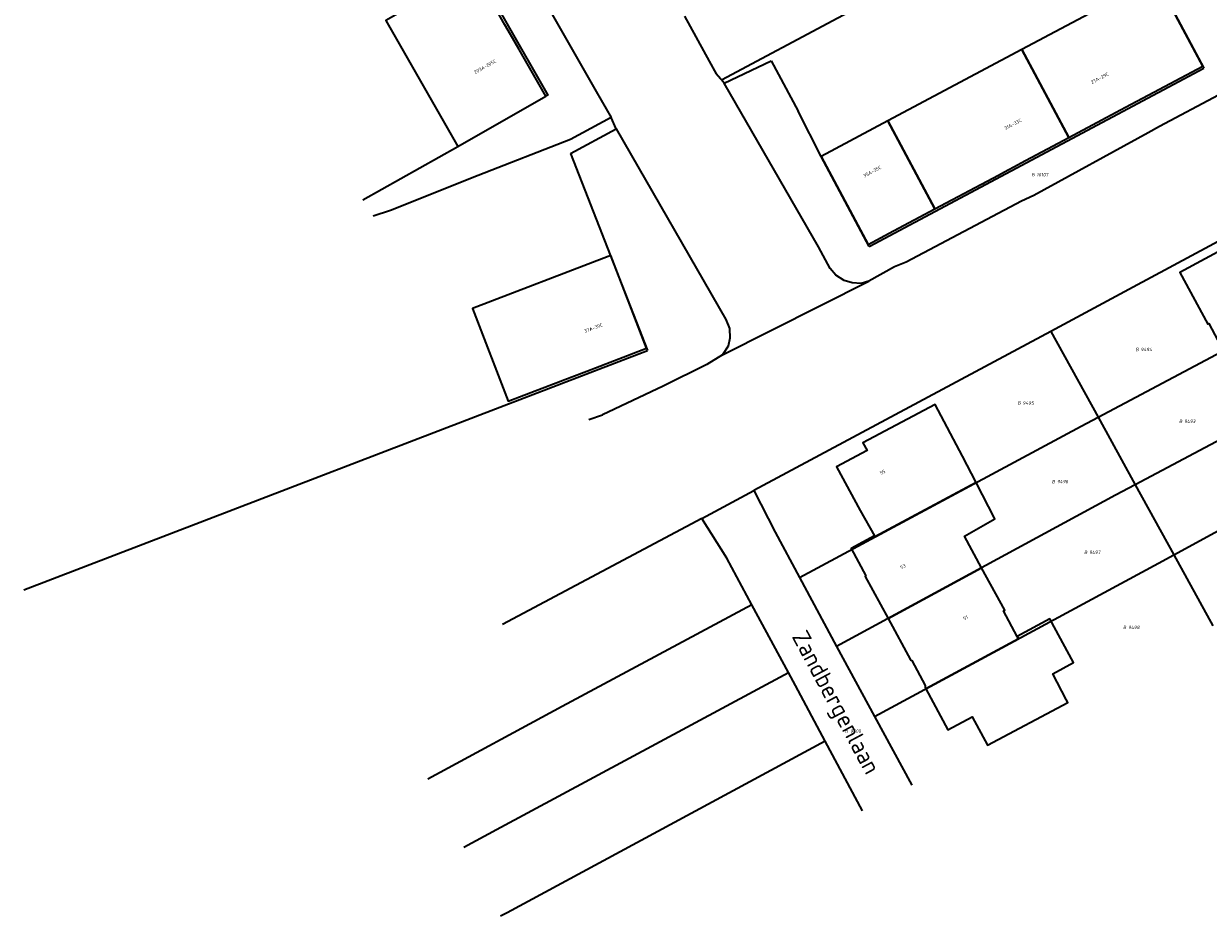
# Model space of a CAD drawing. Header units: metres. Extents: x 154989 to 155512, y 461341 to 461832.
# Tile 7 of 46: x 155174 to 155299, y 461341 to 461435. Entities that reach past the tile are written whole.
import ezdxf
from ezdxf.enums import TextEntityAlignment as Align
from ezdxf.lldxf.tags import DXFTag

# ---------------------------------------------------------------- set-up
doc = ezdxf.new("R2010")
doc.units = ezdxf.units.M
doc.layers.add('B-WE-KG-GRENS_PERCEEL-S', color=150, linetype='Continuous', lineweight=25, true_color=0x007fff, plot=False)
for name, color, linetype, lineweight in [('B-WE-OG-BEBOUWING-G', 7, 'Continuous', 35), ('B-WE-OG-BEBOUWING_HUISNUMMER-T18', 10, 'Continuous', 18), ('X-XX-AL-T18', 10, 'Continuous', 18)]:
    doc.layers.add(name, color=color, linetype=linetype, lineweight=lineweight)
doc.layers.add('N-WE-KG-GRENS_KADASTRAAL-G', color=150, linetype='KG-KADASTRAAL-SO', lineweight=35, true_color=0x007fff)
doc.styles.add('NLCS-ISO', font='NLCS-ISO.ttf')
doc.styles.add('NLCS-ISO-M1000-T18', font='NLCS-ISO.ttf', dxfattribs={"height": 1.8})
doc.styles.add('NLCS-ISO-M200-T18', font='NLCS-ISO.ttf', dxfattribs={"height": 0.36})
tags = doc.linetypes.add('KG-KADASTRAAL-SO', pattern='A,5.5,-2,["K",Standard,S=1.8,R=0,X=0,Y=-0.9],-2,5.5,-2,[5,NLCS.SHX,S=0.75,R=0,X=0,Y=0],-2', length=19).pattern_tags.tags
tags[6] = DXFTag(74, 10)

# ---------------------------------------------------------------- blocks, each defined once
blk = doc.blocks.new('SKG-PERCEELNUMMER-SO')
at = {"style": 'NLCS-ISO', "oblique": 10, "flags": 1}
for tag, p in [('GEMEENTECODE', (0, 2.55)), ('PERCEELGROOTTE', (0, -2.45))]:
    blk.add_attdef(tag, text='', height=1.8, dxfattribs=at).set_placement(p, align=Align.MIDDLE_CENTER)
at = {"style": 'NLCS-ISO', "oblique": 10}
blk.add_attdef('SECTIE', text='', height=1.8, dxfattribs=at).set_placement((-0.5, 0), align=Align.MIDDLE_RIGHT)
blk.add_attdef('PERCEELNUMMER', text='', height=1.8, dxfattribs=at).set_placement((0.5, 0), align=Align.MIDDLE_LEFT)

msp = doc.modelspace()

# ---------------------------------------------------------------- linework, layer by layer
at = {"layer": 'B-WE-OG-BEBOUWING-G', "flags": 128}
for points in [[(155221.879, 461440.713), (155212.608, 461435.414), (155220.208, 461422.117), (155229.479, 461427.416), (155227.65, 461430.615), (155226.656, 461432.354), (155225.756, 461433.929), (155225.166, 461434.962), (155223.924, 461437.135)], [(155279.655, 461432.339), (155284.595, 461423.064), (155290.587, 461426.255), (155292.953, 461427.515), (155298.717, 461430.585), (155293.777, 461439.86)], [(155265.533, 461424.817), (155270.473, 461415.542), (155277.179, 461419.114), (155277.837, 461419.464), (155279.259, 461420.222), (155279.505, 461420.353), (155284.595, 461423.064), (155279.655, 461432.339)], [(155270.473, 461415.542), (155265.533, 461424.817), (155258.503, 461421.073), (155263.443, 461411.798), (155266.115, 461413.221)], [(155304.261, 461402.33), (155304.232, 461402.384), (155311.424, 461406.207), (155309.849, 461409.126), (155309.868, 461409.298), (155307.422, 461413.827), (155304.269, 461412.124), (155303.842, 461412.914), (155296.298, 461408.838), (155299.239, 461403.394), (155299.356, 461403.457), (155300.89, 461400.54)], [(155240.093, 461400.856), (155236.334, 461410.643), (155236.047, 461410.533), (155221.756, 461405.044), (155225.516, 461395.257), (155232.229, 461397.835), (155233.799, 461398.438)], [(155264.104, 461381.088), (155264.17, 461380.972), (155274.834, 461386.698), (155273.394, 461389.472), (155270.498, 461394.924), (155262.897, 461390.886), (155263.336, 461390.059), (155260.128, 461388.355), (155262.6, 461383.74)], [(155275.409, 461377.708), (155273.595, 461381.04), (155276.817, 461382.876), (155274.834, 461386.698), (155264.17, 461380.972), (155264.104, 461381.088), (155261.644, 461379.749), (155263.221, 461376.85), (155263.133, 461376.802), (155265.551, 461372.36)], [(155265.551, 461372.36), (155267.921, 461368.006), (155268.065, 461367.922), (155269.467, 461365.3), (155269.445, 461365.127), (155269.533, 461364.962), (155279.28, 461370.231), (155279.149, 461370.478), (155277.721, 461373.181), (155277.84, 461373.244), (155275.409, 461377.708)], [(155284.312, 461363.832), (155282.901, 461366.545), (155285.078, 461367.709), (155282.608, 461372.328), (155279.149, 461370.478), (155279.28, 461370.231), (155269.533, 461364.962), (155271.848, 461360.632), (155274.425, 461362.011), (155276.029, 461359.012), (155284.489, 461363.492)]]:
    msp.add_lwpolyline(points, close=True, dxfattribs=at)
at = {"layer": 'N-WE-KG-GRENS_KADASTRAAL-G', "ltscale": 0.2, "flags": 128}
for points in [[(155203.155, 461483.21), (155199.169, 461480.951), (155229.696, 461427.54), (155229.479, 461427.416)], [(155288.435, 461449.888), (155298.835, 461430.364)], [(155247.988, 461429.14), (155272.521, 461442.266)], [(155230, 461436.287), (155234.786, 461427.919), (155236.349, 461425.187)], [(155244.093, 461435.849), (155246.694, 461431.125), (155247.432, 461429.785)], [(155300.699, 461436.323), (155302.524, 461432.621), (155302.81, 461430.982), (155302.667, 461429.593), (155301.672, 461428.347), (155300.366, 461427.52), (155294.154, 461424.223)], [(155248.274, 461428.808), (155253.213, 461431.146)], [(155253.213, 461431.146), (155256.077, 461425.831)], [(155247.902, 461429.239), (155247.432, 461429.785)], [(155263.561, 461411.577), (155298.835, 461430.364)], [(155247.988, 461429.14), (155247.902, 461429.239)], [(155248.274, 461428.808), (155247.988, 461429.14)], [(155263.53, 461407.927), (155262.701, 461407.687), (155261.765, 461407.761), (155260.92, 461408.005), (155260.047, 461408.541), (155259.439, 461409.253), (155258.213, 461411.54), (155248.274, 461428.808)], [(155220.208, 461422.117), (155229.479, 461427.416)], [(155263.561, 461411.577), (155258.503, 461421.073), (155256.077, 461425.831)], [(155236.349, 461425.187), (155232.083, 461422.853), (155222.326, 461419.051), (155213.113, 461415.358), (155211.279, 461414.759)], [(155236.878, 461423.966), (155236.349, 461425.187)], [(155232.09, 461421.391), (155236.878, 461423.966)], [(155236.878, 461423.966), (155248.453, 461403.869), (155248.845, 461402.945), (155248.855, 461401.924), (155248.686, 461401.089), (155248.103, 461400.148)], [(155292.952, 461423.56), (155280.9, 461416.961)], [(155294.154, 461424.223), (155292.952, 461423.56)], [(155210.2, 461416.51), (155220.208, 461422.117)], [(155232.09, 461421.391), (155240.183, 461400.623)], [(155280.9, 461416.961), (155279.598, 461416.353)], [(155279.598, 461416.353), (155267.451, 461409.925)], [(155307.474, 461415.924), (155291.396, 461407.277), (155282.718, 461402.628)], [(155267.451, 461409.925), (155266.217, 461409.436)], [(155287.685, 461393.588), (155319.37, 461410.431)], [(155266.217, 461409.436), (155263.53, 461407.927)], [(155248.103, 461400.148), (155263.53, 461407.927)], [(155323.293, 461403.28), (155291.598, 461386.466)], [(155282.718, 461402.628), (155251.401, 461385.849)], [(155282.718, 461402.628), (155287.685, 461393.588)], [(155174.44, 461375.371), (155240.183, 461400.623)], [(155248.103, 461400.148), (155246.455, 461399.152), (155241.859, 461396.847), (155235.46, 461393.835)], [(155295.652, 461379.087), (155327.077, 461396.174)], [(155234.008, 461393.328), (155235.46, 461393.835)], [(155256.2, 461376.693), (155285.883, 461392.63), (155287.685, 461393.588)], [(155287.685, 461393.588), (155291.598, 461386.466)], [(155245.933, 461382.908), (155251.401, 461385.849)], [(155251.401, 461385.849), (155253.632, 461381.479), (155256.2, 461376.693)], [(155291.598, 461386.466), (155289.514, 461385.36), (155260.129, 461369.419)], [(155291.598, 461386.466), (155295.652, 461379.087)], [(155245.933, 461382.908), (155224.901, 461371.735)], [(155251.202, 461373.822), (155248.566, 461378.715), (155245.933, 461382.908)], [(155264.118, 461362.034), (155294.038, 461378.209), (155295.652, 461379.087)], [(155295.652, 461379.087), (155299.768, 461371.597)], [(155256.2, 461376.693), (155260.129, 461369.419)], [(155251.202, 461373.822), (155231.195, 461363.084), (155217.025, 461355.439)], [(155255.055, 461366.668), (155251.202, 461373.822)], [(155260.129, 461369.419), (155264.118, 461362.034)], [(155220.827, 461348.27), (155224.282, 461350.107), (155255.055, 461366.668)], [(155258.926, 461359.437), (155255.788, 461365.308), (155255.055, 461366.668)], [(155264.118, 461362.034), (155268.037, 461354.779)], [(155258.926, 461359.437), (155225.411, 461341.351), (155224.7, 461340.971)], [(155262.844, 461352.106), (155258.926, 461359.437)]]:
    msp.add_lwpolyline(points, dxfattribs=at)

# ---------------------------------------------------------------- block references
at = {"layer": 'B-WE-KG-GRENS_PERCEEL-S', "xscale": 0.2, "yscale": 0.2, "zscale": 0.2}
for p, values in [((155281.101, 461419.138), {'PERCEELNUMMER': '10107', 'SECTIE': 'B'}), ((155292.08, 461400.724), {'PERCEELNUMMER': '9494', 'SECTIE': 'B'}), ((155279.63, 461395.078), {'PERCEELNUMMER': '9495', 'SECTIE': 'B'}), ((155296.664, 461393.155), {'PERCEELNUMMER': '9493', 'SECTIE': 'B'}), ((155283.26, 461386.796), {'PERCEELNUMMER': '9496', 'SECTIE': 'B'}), ((155286.653, 461379.348), {'PERCEELNUMMER': '9497', 'SECTIE': 'B'}), ((155290.76, 461371.423), {'PERCEELNUMMER': '9498', 'SECTIE': 'B'}), ((155261.452, 461360.493), {'PERCEELNUMMER': '9500', 'SECTIE': 'B'})]:
    msp.add_blockref('SKG-PERCEELNUMMER-SO', p, dxfattribs=at).add_auto_attribs(values)

# ---------------------------------------------------------------- texts
at = {"layer": 'B-WE-OG-BEBOUWING_HUISNUMMER-T18', "style": 'NLCS-ISO-M200-T18'}
for s, rotation, p in [('203A-205C', 29.7, (155223.081, 461430.548)), ('27A-29C', 28, (155287.856, 461429.332)), ('31A-33C', 28, (155278.708, 461424.461)), ('35A-35C', 28, (155263.883, 461419.481)), ('37A-39C', 21, (155234.494, 461402.99)), ('55', 28.2, (155264.971, 461387.786)), ('53', 28.6, (155267.119, 461377.847)), ('51', 28.6, (155273.717, 461372.451))]:
    msp.add_text(s, height=0.36, rotation=rotation, dxfattribs=at).set_placement(p, align=Align.MIDDLE)
at = {"layer": 'X-XX-AL-T18', "style": 'NLCS-ISO-M1000-T18'}
msp.add_text('Zandbergenlaan', height=1.8, rotation=298.2, dxfattribs=at).set_placement((155259.861, 461363.414), align=Align.MIDDLE)

doc.saveas('drawing.dxf')
